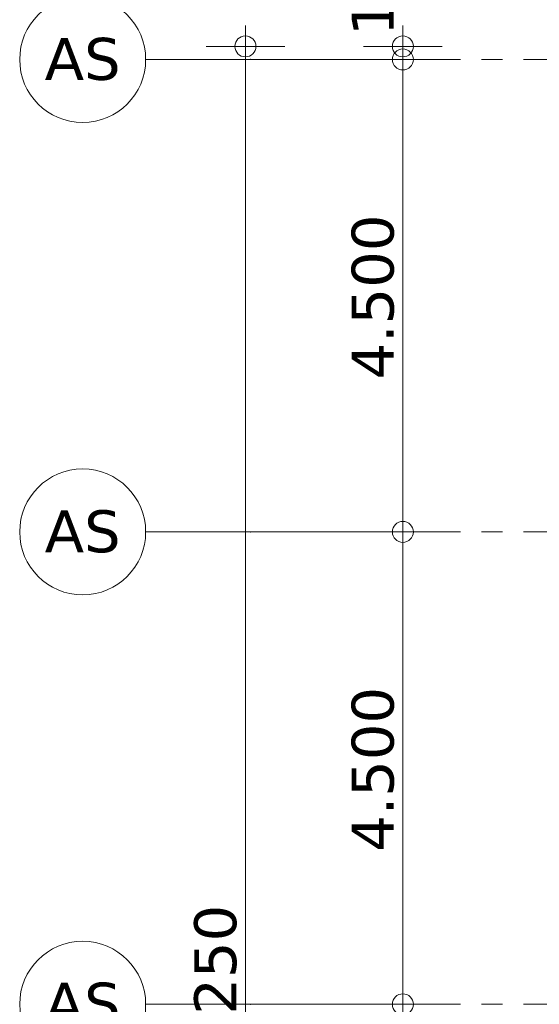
# Model space of a CAD drawing. Header units: millimetres. Extents: x -14925 to 266687, y -3550 to 35834.
# Tile 147 of 244: x 105949 to 110899, y 9000 to 18379. Entities that reach past the tile are written whole.
import ezdxf
from ezdxf.enums import TextEntityAlignment as Align

# ---------------------------------------------------------------- set-up
doc = ezdxf.new("R2010")
doc.units = ezdxf.units.MM
doc.header["$MEASUREMENT"] = 0
doc.linetypes.add('B0204', pattern=[2600, 2000, -200, 200, -200])
doc.layers.add('A Stramien', color=7, linetype='Continuous')
doc.layers.add('Tekst_dim 1_ 100 .DO', color=7, linetype='Continuous')
doc.styles.add('GENERATED_STYLE_2', font='verdana.ttf')
doc.dimstyles.new('GENERATED_STYLE__1', dxfattribs={"dimtxt": 400, "dimasz": 380, "dimexe": 0.18, "dimexo": 0.0625, "dimgap": 0, "dimtad": 1, "dimdec": 0, "dimzin": 0, "dimdsep": 46, "dimtxsty": 'GENERATED_STYLE_2', "dimblk": 'ARROWHEAD_7', "dimblk1": 'ARROWHEAD_7', "dimblk2": 'ARROWHEAD_7', "dimcen": 0.09, "dimse1": 1, "dimse2": 1, "dimclrd": 9, "dimclre": 9, "dimclrt": 9, "dimadec": 1, "dimazin": 0, "dimtfac": 1, "dimtdec": 4, "dimtmove": 0, "dimatfit": 3, "dimfxl": 1, "dimtolj": 1, "dimtzin": 0, "dimarcsym": 0})

# ---------------------------------------------------------------- blocks, each defined once
blk = doc.blocks.new('Standard grid marker_4')
at = {"layer": 'A Stramien', "color": 7, "linetype": 'B0204', "lineweight": 0}
for q in [(12450, 0), (0, 0)]:
    blk.add_line((1000, 0), q, dxfattribs=at)
at = {"layer": 'A Stramien', "color": 7, "linetype": 'Continuous', "lineweight": 0, "flags": 128}
blk.add_lwpolyline([(0, 0, 1), (-1200, 0, 1)], format="xyb", close=True, dxfattribs=at)
at = {"layer": 'A Stramien', "color": 7, "linetype": 'B0204', "lineweight": 0}
blk.add_point((1000, 0), dxfattribs=at)
blk.add_point((1000, 0), dxfattribs=at)
at = {"layer": 'A Stramien', "color": 9, "lineweight": 0, "style": 'GENERATED_STYLE_2'}
blk.add_attdef('AC_MarkerText_1', text='', height=400, rotation=180, dxfattribs=at).set_placement((-600, -491.1), align=Align.TOP_CENTER)
blk = doc.blocks.new('Standard grid marker_3')
at = {"layer": 'A Stramien', "color": 7, "linetype": 'B0204', "lineweight": 0}
for q in [(0, 0), (46550, 0)]:
    blk.add_line((1000, 0), q, dxfattribs=at)
at = {"layer": 'A Stramien', "color": 7, "linetype": 'Continuous', "lineweight": 0, "flags": 128}
blk.add_lwpolyline([(0, 0, 1), (-1200, 0, 1)], format="xyb", close=True, dxfattribs=at)
at = {"layer": 'A Stramien', "color": 7, "linetype": 'B0204', "lineweight": 0}
blk.add_point((1000, 0), dxfattribs=at)
blk.add_point((1000, 0), dxfattribs=at)
at = {"layer": 'A Stramien', "color": 9, "lineweight": 0, "style": 'GENERATED_STYLE_2'}
for tag, p in [('AC_MarkerText_1_0', (-600, 206.1)), ('AC_MarkerText_1_1', (48150, 206.1))]:
    blk.add_attdef(tag, text='', height=400, dxfattribs=at).set_placement(p, align=Align.TOP_CENTER)
blk = doc.blocks.new('*D3825', base_point=(120873.9, 0))
at = {"layer": 'Tekst_dim 1_ 100 .DO', "color": 9, "linetype": 'Continuous', "lineweight": 0}
for p, q in [((109598.9, 4600), (109598.9, 9100)), ((109973.9, 9000), (109223.9, 9000)), ((109598.9, 100), (109598.9, 4600)), ((109973.9, 4500), (109223.9, 4500))]:
    blk.add_line(p, q, dxfattribs=at)
for centre in [(109598.9, 9000), (109598.9, 4500)]:
    blk.add_circle(centre, 100, dxfattribs=at)
at = {"layer": 'Tekst_dim 1_ 100 .DO', "color": 9, "lineweight": 0, "insert": (109518.9, 5952.7), "char_height": 400, "attachment_point": 7, "rotation": 90, "style": 'GENERATED_STYLE_2'}
blk.add_mtext('\\A1;{\\pql;\\fVerdana|b0|i0|c0|p0;\\W1.000000;4.500}', dxfattribs=at)
blk = doc.blocks.new('ARROWHEAD_7')
at = {"color": 0, "linetype": 'Continuous', "lineweight": 0}
for p, q in [((0, -0.25), (0, 0.25)), ((0, 0), (-1, 0)), ((-0.25, 0), (0.25, 0))]:
    blk.add_line(p, q, dxfattribs=at)
blk.add_circle((0, 0), 0.25, dxfattribs=at)
blk = doc.blocks.new('*D3826', base_point=(120873.9, 0))
at = {"layer": 'Tekst_dim 1_ 100 .DO', "color": 9, "linetype": 'Continuous', "lineweight": 0}
for p, q in [((109598.9, 9100), (109598.9, 13600)), ((109973.9, 13500), (109223.9, 13500)), ((109598.9, 4600), (109598.9, 9100)), ((109973.9, 9000), (109223.9, 9000))]:
    blk.add_line(p, q, dxfattribs=at)
for centre in [(109598.9, 13500), (109598.9, 9000)]:
    blk.add_circle(centre, 100, dxfattribs=at)
at = {"layer": 'Tekst_dim 1_ 100 .DO', "color": 9, "lineweight": 0, "insert": (109518.9, 10452.7), "char_height": 400, "attachment_point": 7, "rotation": 90, "style": 'GENERATED_STYLE_2'}
blk.add_mtext('\\A1;{\\pql;\\fVerdana|b0|i0|c0|p0;\\W1.000000;4.500}', dxfattribs=at)
blk = doc.blocks.new('*D3827', base_point=(120873.9, 0))
at = {"layer": 'Tekst_dim 1_ 100 .DO', "color": 9, "linetype": 'Continuous', "lineweight": 0}
for p, q in [((109598.9, 13600), (109598.9, 18100)), ((109973.9, 18000), (109223.9, 18000)), ((109598.9, 9100), (109598.9, 13600)), ((109973.9, 13500), (109223.9, 13500))]:
    blk.add_line(p, q, dxfattribs=at)
for centre in [(109598.9, 18000), (109598.9, 13500)]:
    blk.add_circle(centre, 100, dxfattribs=at)
at = {"layer": 'Tekst_dim 1_ 100 .DO', "color": 9, "lineweight": 0, "insert": (109518.9, 14952.7), "char_height": 400, "attachment_point": 7, "rotation": 90, "style": 'GENERATED_STYLE_2'}
blk.add_mtext('\\A1;{\\pql;\\fVerdana|b0|i0|c0|p0;\\W1.000000;4.500}', dxfattribs=at)
blk = doc.blocks.new('*D3828', base_point=(120873.9, 0))
at = {"layer": 'Tekst_dim 1_ 100 .DO', "color": 9, "linetype": 'Continuous', "lineweight": 0}
for p, q in [((109598.9, 18025), (109598.9, 18325)), ((109973.9, 18125), (109223.9, 18125)), ((109598.9, 18000), (109598.9, 18125)), ((109598.9, 13600), (109598.9, 18100)), ((109973.9, 18000), (109223.9, 18000))]:
    blk.add_line(p, q, dxfattribs=at)
for centre in [(109598.9, 18125), (109598.9, 18000)]:
    blk.add_circle(centre, 100, dxfattribs=at)
at = {"layer": 'Tekst_dim 1_ 100 .DO', "color": 9, "lineweight": 0, "insert": (109518.9, 18225), "char_height": 400, "attachment_point": 7, "rotation": 90, "style": 'GENERATED_STYLE_2'}
blk.add_mtext('\\A1;{\\pql;\\fVerdana|b0|i0|c0|p0;\\W1.000000;125}', dxfattribs=at)
blk = doc.blocks.new('*D3829', base_point=(120873.9, 0))
at = {"layer": 'Tekst_dim 1_ 100 .DO', "color": 9, "linetype": 'Continuous', "lineweight": 0}
for p, q in [((108098.9, 18025), (108098.9, 18325)), ((108473.9, 18125), (107723.9, 18125)), ((108098.9, -25), (108098.9, 18025)), ((108098.9, -325), (108098.9, -25)), ((108473.9, -125), (107723.9, -125))]:
    blk.add_line(p, q, dxfattribs=at)
for centre in [(108098.9, 18125), (108098.9, -125)]:
    blk.add_circle(centre, 100, dxfattribs=at)
at = {"layer": 'Tekst_dim 1_ 100 .DO', "color": 9, "lineweight": 0, "insert": (108018.9, 8028.3), "char_height": 400, "attachment_point": 7, "rotation": 90, "style": 'GENERATED_STYLE_2'}
blk.add_mtext('\\A1;{\\pql;\\fVerdana|b0|i0|c0|p0;\\W1.000000;18.250}', dxfattribs=at)

msp = doc.modelspace()

# ---------------------------------------------------------------- block references
at = {"layer": 'A Stramien', "color": 1, "linetype": 'Continuous', "lineweight": 0}
ref = msp.add_blockref('Standard grid marker_3', (107148.9, 18000), dxfattribs=dict(at, zscale=1000))
ref.add_attrib('AC_MarkerText_1', 'AS', dxfattribs={"color": 9, "lineweight": 0, "height": 400, "style": 'GENERATED_STYLE_2'}).set_placement((106548.9, 18206.1), align=Align.TOP_CENTER)
ref = msp.add_blockref('Standard grid marker_4', (107148.9, 13500), dxfattribs=dict(at, xscale=-1, zscale=1000, rotation=180))
ref.add_attrib('AC_MarkerText_1', 'AS', dxfattribs={"color": 9, "lineweight": 0, "height": 400, "style": 'GENERATED_STYLE_2'}).set_placement((106548.9, 13706.1), align=Align.TOP_CENTER)
ref = msp.add_blockref('Standard grid marker_4', (107148.9, 9000), dxfattribs=dict(at, xscale=-1, zscale=1000, rotation=180))
ref.add_attrib('AC_MarkerText_1', 'AS', dxfattribs={"color": 9, "lineweight": 0, "height": 400, "style": 'GENERATED_STYLE_2'}).set_placement((106548.9, 9206.1), align=Align.TOP_CENTER)

# ---------------------------------------------------------------- dimensions: what is measured, and where the dimension line sits
at = {"layer": 'Tekst_dim 1_ 100 .DO', "color": 9, "linetype": 'Continuous', "lineweight": 0}
for base, p1, p2, picture, middle in [((109598.9, 18125), (115194.2, 18000), (111098.9, 18125), '*D3828', (109318.9, 18681.6)), ((108098.9, 18125), (111098.9, -125), (111098.9, 18125), '*D3829', (107818.9, 8850.6)), ((109598.9, 18000), (115090.7, 13500), (115194.2, 18000), '*D3827', (109318.9, 15622.8)), ((109598.9, 13500), (115090.7, 9000), (115090.7, 13500), '*D3826', (109318.9, 11122.8)), ((109598.9, 9000), (114966.3, 4500), (115090.7, 9000), '*D3825', (109318.9, 6622.8))]:
    dim = msp.add_linear_dim(base=base, p1=p1, p2=p2, angle=90, dimstyle='GENERATED_STYLE__1', dxfattribs=at)
    dim.commit()
    dim.dimension.update_dxf_attribs({"geometry": picture, "text_midpoint": middle, "dimtype": 160, "text_rotation": 90})

doc.saveas('drawing.dxf')
